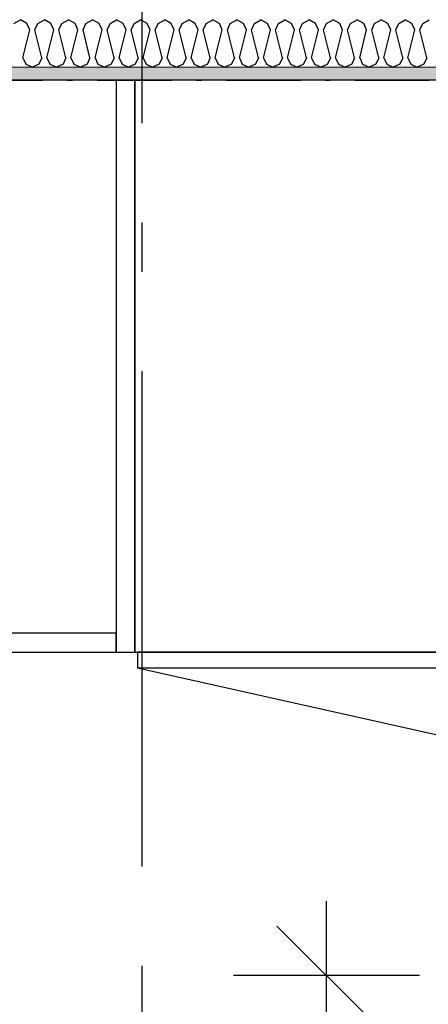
# Model space of a CAD drawing. Header units: millimetres. Extents: x -150 to 340931, y -1115 to 365939.
# Tile 165 of 253: x 298113 to 298525, y 355448 to 356442. Entities that reach past the tile are written whole.
import ezdxf
from ezdxf.enums import TextEntityAlignment as Align

# ---------------------------------------------------------------- set-up
doc = ezdxf.new("R2010")
doc.units = ezdxf.units.MM
doc.header["$LTSCALE"] = 0.5
doc.header["$MEASUREMENT"] = 0
for name, pattern in [('Akselinje', [1500, 1000, -200, 100, -200]), ('Over snittplan', [260, 150, -50, 10, -50]), ('PLINE', [0])]:
    doc.linetypes.add(name, pattern=pattern)
for name, color, linetype in [('232- Ikke-bærende yttervegger (Skravur)(Nye konstruksjoner)', 7, 'Continuous'), ('232- Ikke-bærende yttervegger(Nye konstruksjoner)', 7, 'Continuous'), ('273- Kjøkkeninnredning(Nye konstruksjoner)', 7, 'Continuous'), ('82-- Modullinjer(Nye konstruksjoner)', 7, 'Continuous'), ('842-M___1_50 Målsetting bygning(Nye konstruksjoner)', 7, 'Continuous'), ('862- M___Nettoareal(Nye konstruksjoner)', 7, 'Continuous'), ('862- M___Nettoareal(Polylinje)(Nye konstruksjoner)', 7, 'Continuous'), ('862- M___Nettoareal(Tekst)(Nye konstruksjoner)', 7, 'Continuous')]:
    doc.layers.add(name, color=color, linetype=linetype)
doc.layers.add('236- Innvendig kledning og overflate(Nye konstruksjoner)', color=7, linetype='Continuous', lineweight=0)
doc.styles.add('GENERATED_STYLE_1', font='txt')
doc.styles.add('GENERATED_STYLE_3', font='arial.ttf')
doc.styles.add('GENERATED_STYLE_5', font='arial.ttf')
doc.dimstyles.new('GENERATED_STYLE__1', dxfattribs={"dimtxt": 100, "dimasz": 95, "dimexe": 0.18, "dimexo": 0.0625, "dimgap": 0, "dimtad": 1, "dimtih": 1, "dimtoh": 1, "dimdec": 0, "dimzin": 0, "dimdsep": 46, "dimtxsty": 'GENERATED_STYLE_3', "dimblk": 'ARROWHEAD_6', "dimblk1": 'ARROWHEAD_6', "dimblk2": 'ARROWHEAD_6', "dimcen": 0.09, "dimse1": 1, "dimse2": 1, "dimclrd": 256, "dimclre": 256, "dimclrt": 256, "dimadec": 1, "dimazin": 0, "dimtfac": 1, "dimtdec": 4, "dimtmove": 0, "dimatfit": 3, "dimfxl": 1, "dimtolj": 1, "dimtzin": 0, "dimarcsym": 0})
doc.dimstyles.new('GENERATED_STYLE__2', dxfattribs={"dimtxt": 100, "dimasz": 95, "dimexe": 0.18, "dimexo": 0.0625, "dimgap": 0, "dimtad": 1, "dimdec": 0, "dimzin": 0, "dimdsep": 46, "dimtxsty": 'GENERATED_STYLE_3', "dimblk": 'ARROWHEAD_6', "dimblk1": 'ARROWHEAD_6', "dimblk2": 'ARROWHEAD_6', "dimcen": 0.09, "dimse1": 1, "dimse2": 1, "dimclrd": 256, "dimclre": 256, "dimclrt": 256, "dimadec": 1, "dimazin": 0, "dimtfac": 1, "dimtdec": 4, "dimtmove": 0, "dimatfit": 3, "dimfxl": 1, "dimtolj": 1, "dimtzin": 0, "dimarcsym": 0})

# ---------------------------------------------------------------- blocks, each defined once
blk = doc.blocks.new('LEILIGHET 6__3', base_point=(300468.57, 348580.68))
at = {"layer": '862- M___Nettoareal(Polylinje)(Nye konstruksjoner)', "linetype": 'PLINE', "flags": 128}
blk.add_lwpolyline([(302741.01, 356380.68), (294611.01, 356380.68), (294611.01, 348080.68), (297926.01, 348080.68), (297926.01, 349780.68), (302741.01, 349780.68)], close=True, dxfattribs=at)
at = {"layer": '862- M___Nettoareal(Tekst)(Nye konstruksjoner)', "style": 'GENERATED_STYLE_1'}
for tag, p in [('DUMMY_861', (296702.33, 358220.65)), ('ROOM_NAME', (295965.15, 358170.84)), ('DUMMY_862', (295965.15, 358032.42))]:
    blk.add_attdef(tag, text='', height=100, dxfattribs=at).set_placement(p, align=Align.TOP_LEFT)
blk = doc.blocks.new('STUE__7', base_point=(299299.5, 355025.2))
at = {"layer": '862- M___Nettoareal(Polylinje)(Nye konstruksjoner)', "linetype": 'PLINE', "flags": 128}
blk.add_lwpolyline([(298050, 349780.68), (302741, 349780.68), (302741, 356380.68), (298050, 356380.68), (298050, 355490.68), (298050, 354480.68)], close=True, dxfattribs=at)
at = {"layer": '862- M___Nettoareal(Tekst)(Nye konstruksjoner)', "style": 'GENERATED_STYLE_1'}
for tag, p in [('DUMMY_861', (299523.63, 355213.44)), ('ROOM_NAME', (299075.38, 355163.62)), ('DUMMY_862', (299075.38, 355025.2))]:
    blk.add_attdef(tag, text='', height=100, dxfattribs=at).set_placement(p, align=Align.TOP_LEFT)
blk = doc.blocks.new('*X86')
at = {"layer": '232- Ikke-bærende yttervegger (Skravur)(Nye konstruksjoner)', "linetype": 'PLINE'}
for p, q in [((298106.69, 356437.95), (298113.32, 356441.65)), ((298119.95, 356437.95), (298113.32, 356441.65)), ((298122.91, 356431.45), (298119.95, 356437.95)), ((298128.01, 356431.45), (298130.97, 356437.95)), ((298130.97, 356437.95), (298137.6, 356441.65)), ((298144.23, 356437.95), (298137.6, 356441.65)), ((298147.19, 356431.45), (298144.23, 356437.95)), ((298152.3, 356431.45), (298155.25, 356437.95)), ((298155.25, 356437.95), (298161.88, 356441.65)), ((298168.52, 356437.95), (298161.88, 356441.65)), ((298171.47, 356431.45), (298168.52, 356437.95)), ((298176.58, 356431.45), (298179.54, 356437.95)), ((298179.54, 356437.95), (298186.17, 356441.65)), ((298192.8, 356437.95), (298186.17, 356441.65)), ((298195.76, 356431.45), (298192.8, 356437.95)), ((298200.86, 356431.45), (298203.82, 356437.95)), ((298203.82, 356437.95), (298210.45, 356441.65)), ((298217.08, 356437.95), (298210.45, 356441.65)), ((298220.04, 356431.45), (298217.08, 356437.95)), ((298225.14, 356431.45), (298228.1, 356437.95)), ((298228.1, 356437.95), (298234.73, 356441.65)), ((298241.36, 356437.95), (298234.73, 356441.65)), ((298244.32, 356431.45), (298241.36, 356437.95)), ((298249.42, 356431.45), (298252.38, 356437.95)), ((298252.38, 356437.95), (298259.01, 356441.65)), ((298265.64, 356437.95), (298259.01, 356441.65)), ((298268.6, 356431.45), (298265.64, 356437.95)), ((298273.7, 356431.45), (298276.66, 356437.95)), ((298276.66, 356437.95), (298283.29, 356441.65)), ((298289.92, 356437.95), (298283.29, 356441.65)), ((298292.88, 356431.45), (298289.92, 356437.95)), ((298297.98, 356431.45), (298300.94, 356437.95)), ((298300.94, 356437.95), (298307.57, 356441.65)), ((298314.2, 356437.95), (298307.57, 356441.65)), ((298317.16, 356431.45), (298314.2, 356437.95)), ((298322.26, 356431.45), (298325.22, 356437.95)), ((298325.22, 356437.95), (298331.85, 356441.65)), ((298338.48, 356437.95), (298331.85, 356441.65)), ((298341.44, 356431.45), (298338.48, 356437.95)), ((298346.55, 356431.45), (298349.5, 356437.95)), ((298349.5, 356437.95), (298356.14, 356441.65)), ((298362.77, 356437.95), (298356.14, 356441.65)), ((298365.73, 356431.45), (298362.77, 356437.95)), ((298370.83, 356431.45), (298373.79, 356437.95)), ((298373.79, 356437.95), (298380.42, 356441.65)), ((298387.05, 356437.95), (298380.42, 356441.65)), ((298390.01, 356431.45), (298387.05, 356437.95)), ((298395.11, 356431.45), (298398.07, 356437.95)), ((298398.07, 356437.95), (298404.7, 356441.65)), ((298411.33, 356437.95), (298404.7, 356441.65)), ((298414.29, 356431.45), (298411.33, 356437.95)), ((298419.39, 356431.45), (298422.35, 356437.95)), ((298422.35, 356437.95), (298428.98, 356441.65)), ((298435.61, 356437.95), (298428.98, 356441.65)), ((298438.57, 356431.45), (298435.61, 356437.95)), ((298443.67, 356431.45), (298446.63, 356437.95)), ((298446.63, 356437.95), (298453.26, 356441.65)), ((298459.89, 356437.95), (298453.26, 356441.65)), ((298462.85, 356431.45), (298459.89, 356437.95)), ((298467.95, 356431.45), (298470.91, 356437.95)), ((298470.91, 356437.95), (298477.54, 356441.65)), ((298484.17, 356437.95), (298477.54, 356441.65)), ((298487.13, 356431.45), (298484.17, 356437.95)), ((298492.23, 356431.45), (298495.19, 356437.95)), ((298495.19, 356437.95), (298501.82, 356441.65)), ((298508.45, 356437.95), (298501.82, 356441.65)), ((298511.41, 356431.45), (298508.45, 356437.95)), ((298516.51, 356431.45), (298519.47, 356437.95)), ((298519.47, 356437.95), (298526.1, 356441.65)), ((298115.87, 356403.29), (298122.91, 356431.45)), ((298135.05, 356403.29), (298128.01, 356431.45)), ((298140.15, 356403.29), (298147.19, 356431.45)), ((298159.33, 356403.29), (298152.3, 356431.45)), ((298164.44, 356403.29), (298171.47, 356431.45)), ((298183.62, 356403.29), (298176.58, 356431.45)), ((298188.72, 356403.29), (298195.76, 356431.45)), ((298207.9, 356403.29), (298200.86, 356431.45)), ((298213, 356403.29), (298220.04, 356431.45)), ((298232.18, 356403.29), (298225.14, 356431.45)), ((298237.28, 356403.29), (298244.32, 356431.45)), ((298256.46, 356403.29), (298249.42, 356431.45)), ((298261.56, 356403.29), (298268.6, 356431.45)), ((298280.74, 356403.29), (298273.7, 356431.45)), ((298285.84, 356403.29), (298292.88, 356431.45)), ((298305.02, 356403.29), (298297.98, 356431.45)), ((298310.12, 356403.29), (298317.16, 356431.45)), ((298329.3, 356403.29), (298322.26, 356431.45)), ((298334.4, 356403.29), (298341.44, 356431.45)), ((298353.58, 356403.29), (298346.55, 356431.45)), ((298358.69, 356403.29), (298365.73, 356431.45)), ((298377.87, 356403.29), (298370.83, 356431.45)), ((298382.97, 356403.29), (298390.01, 356431.45)), ((298402.15, 356403.29), (298395.11, 356431.45)), ((298407.25, 356403.29), (298414.29, 356431.45)), ((298426.43, 356403.29), (298419.39, 356431.45)), ((298431.53, 356403.29), (298438.57, 356431.45)), ((298450.71, 356403.29), (298443.67, 356431.45)), ((298455.81, 356403.29), (298462.85, 356431.45)), ((298474.99, 356403.29), (298467.95, 356431.45)), ((298480.09, 356403.29), (298487.13, 356431.45)), ((298499.27, 356403.29), (298492.23, 356431.45)), ((298504.37, 356403.29), (298511.41, 356431.45)), ((298523.55, 356403.29), (298516.51, 356431.45)), ((298115.87, 356403.29), (298118.83, 356396.79)), ((298135.05, 356403.29), (298132.09, 356396.79)), ((298140.15, 356403.29), (298143.11, 356396.79)), ((298159.33, 356403.29), (298156.38, 356396.79)), ((298164.44, 356403.29), (298167.39, 356396.79)), ((298183.62, 356403.29), (298180.66, 356396.79)), ((298188.72, 356403.29), (298191.68, 356396.79)), ((298207.9, 356403.29), (298204.94, 356396.79)), ((298213, 356403.29), (298215.96, 356396.79)), ((298232.18, 356403.29), (298229.22, 356396.79)), ((298237.28, 356403.29), (298240.24, 356396.79)), ((298256.46, 356403.29), (298253.5, 356396.79)), ((298261.56, 356403.29), (298264.52, 356396.79)), ((298280.74, 356403.29), (298277.78, 356396.79)), ((298285.84, 356403.29), (298288.8, 356396.79)), ((298305.02, 356403.29), (298302.06, 356396.79)), ((298310.12, 356403.29), (298313.08, 356396.79)), ((298329.3, 356403.29), (298326.34, 356396.79)), ((298334.4, 356403.29), (298337.36, 356396.79)), ((298353.58, 356403.29), (298350.63, 356396.79)), ((298358.69, 356403.29), (298361.64, 356396.79)), ((298377.87, 356403.29), (298374.91, 356396.79)), ((298382.97, 356403.29), (298385.93, 356396.79)), ((298402.15, 356403.29), (298399.19, 356396.79)), ((298407.25, 356403.29), (298410.21, 356396.79)), ((298426.43, 356403.29), (298423.47, 356396.79)), ((298431.53, 356403.29), (298434.49, 356396.79)), ((298450.71, 356403.29), (298447.75, 356396.79)), ((298455.81, 356403.29), (298458.77, 356396.79)), ((298474.99, 356403.29), (298472.03, 356396.79)), ((298480.09, 356403.29), (298483.05, 356396.79)), ((298499.27, 356403.29), (298496.31, 356396.79)), ((298504.37, 356403.29), (298507.33, 356396.79)), ((298523.55, 356403.29), (298520.59, 356396.79)), ((298118.83, 356396.79), (298125.46, 356393.65)), ((298132.09, 356396.79), (298125.46, 356393.65)), ((298143.11, 356396.79), (298149.74, 356393.65)), ((298156.38, 356396.79), (298149.74, 356393.65)), ((298167.39, 356396.79), (298174.03, 356393.65)), ((298180.66, 356396.79), (298174.03, 356393.65)), ((298191.68, 356396.79), (298198.31, 356393.65)), ((298204.94, 356396.79), (298198.31, 356393.65)), ((298215.96, 356396.79), (298222.59, 356393.65)), ((298229.22, 356396.79), (298222.59, 356393.65)), ((298240.24, 356396.79), (298246.87, 356393.65)), ((298253.5, 356396.79), (298246.87, 356393.65)), ((298264.52, 356396.79), (298271.15, 356393.65)), ((298277.78, 356396.79), (298271.15, 356393.65)), ((298288.8, 356396.79), (298295.43, 356393.65)), ((298302.06, 356396.79), (298295.43, 356393.65)), ((298313.08, 356396.79), (298319.71, 356393.65)), ((298326.34, 356396.79), (298319.71, 356393.65)), ((298337.36, 356396.79), (298343.99, 356393.65)), ((298350.63, 356396.79), (298343.99, 356393.65)), ((298361.64, 356396.79), (298368.28, 356393.65)), ((298374.91, 356396.79), (298368.28, 356393.65)), ((298385.93, 356396.79), (298392.56, 356393.65)), ((298399.19, 356396.79), (298392.56, 356393.65)), ((298410.21, 356396.79), (298416.84, 356393.65)), ((298423.47, 356396.79), (298416.84, 356393.65)), ((298434.49, 356396.79), (298441.12, 356393.65)), ((298447.75, 356396.79), (298441.12, 356393.65)), ((298458.77, 356396.79), (298465.4, 356393.65)), ((298472.03, 356396.79), (298465.4, 356393.65)), ((298483.05, 356396.79), (298489.68, 356393.65)), ((298496.31, 356396.79), (298489.68, 356393.65)), ((298507.33, 356396.79), (298513.96, 356393.65)), ((298520.59, 356396.79), (298513.96, 356393.65))]:
    blk.add_line(p, q, dxfattribs=at)
blk = doc.blocks.new('Standard grid marker[86]', base_point=(298236.01, 363787.13))
at = {"layer": '82-- Modullinjer(Nye konstruksjoner)', "linetype": 'Akselinje'}
blk.add_line((298236.01, 363587.13), (298236.01, 339987.13), dxfattribs=at)
at = {"layer": '82-- Modullinjer(Nye konstruksjoner)', "style": 'GENERATED_STYLE_5'}
for tag, p in [('AC_MarkerText_1_0', (298236.01, 363965.25)), ('AC_MarkerText_1_1', (298236.01, 339715.25))]:
    blk.add_attdef(tag, text='', height=100, rotation=360, dxfattribs=at).set_placement(p, align=Align.TOP_CENTER)
blk = doc.blocks.new('7.05.08 Cabinet for integrated fridge[303]', base_point=(298229.01, 355803.65))
at = {"layer": '273- Kjøkkeninnredning(Nye konstruksjoner)', "linetype": 'PLINE'}
blk.add_line((298231.43, 355787.67), (298805.18, 355659.65), dxfattribs=at)
at = {"layer": '273- Kjøkkeninnredning(Nye konstruksjoner)', "linetype": 'PLINE', "flags": 128}
for points in [[(298229.01, 355803.65), (298828.01, 355803.65), (298828.01, 356380.65), (298229.01, 356380.65)], [(298231.43, 355803.65), (298231.43, 355787.67), (298825.59, 355787.67), (298825.59, 355803.65)]]:
    blk.add_lwpolyline(points, close=True, dxfattribs=at)
at = {"layer": '273- Kjøkkeninnredning(Nye konstruksjoner)', "linetype": 'PLINE'}
blk.add_ellipse((298226.59, 355787.67), major_axis=(599, 0), ratio=0.825718, start_param=6.021386, end_param=6.283185, dxfattribs=at)
blk = doc.blocks.new('7.01.21 Cabinet Side[306]', base_point=(298210.01, 355803.65))
at = {"layer": '273- Kjøkkeninnredning(Nye konstruksjoner)', "linetype": 'PLINE'}
for p, q in [((298229.01, 356380.65), (298210.01, 356380.65)), ((298210.01, 356380.65), (298210.01, 355803.65)), ((298229.01, 355803.65), (298229.01, 356380.65)), ((298210.01, 355803.65), (298229.01, 355803.65))]:
    blk.add_line(p, q, dxfattribs=at)
blk = doc.blocks.new('7.01.25 Front panel[310]', base_point=(298048, 355803.65))
at = {"layer": '273- Kjøkkeninnredning(Nye konstruksjoner)', "linetype": 'PLINE'}
for p, q in [((298210.01, 355822.65), (298048, 355822.65)), ((298048, 355822.65), (298048, 355803.65)), ((298210.01, 355803.65), (298210.01, 355822.65)), ((298048, 355803.65), (298210.01, 355803.65))]:
    blk.add_line(p, q, dxfattribs=at)
blk = doc.blocks.new('*D774')
at = {"layer": '842-M___1_50 Målsetting bygning(Nye konstruksjoner)', "linetype": 'PLINE'}
for p, q in [((276294.53, 363585.13), (276294.53, 363772.63)), ((335668.85, 363585.13), (335668.85, 363772.63)), ((276344.53, 363728.88), (276244.53, 363628.88)), ((335618.85, 363628.88), (335718.85, 363728.88)), ((276219.53, 363678.88), (276294.53, 363678.88)), ((276294.53, 363678.88), (335668.85, 363678.88)), ((335668.85, 363678.88), (335743.85, 363678.88))]:
    blk.add_line(p, q, dxfattribs=at)
at = {"layer": '842-M___1_50 Målsetting bygning(Nye konstruksjoner)', "insert": (305771.96, 363698.88), "char_height": 100, "attachment_point": 7, "style": 'GENERATED_STYLE_3'}
blk.add_mtext('\\A1;{\\pql;\\fArial|b0|i0|c0|p0;\\W1.000000;59\xa0374}', dxfattribs=at)
blk = doc.blocks.new('ARROWHEAD_6')
at = {"linetype": 'Continuous'}
for p, q in [((-0.5, -0.5), (0.5, 0.5)), ((0, 0), (-1, 0))]:
    blk.add_line(p, q, dxfattribs=at)
blk = doc.blocks.new('*D1132')
at = {"layer": '842-M___1_50 Målsetting bygning(Nye konstruksjoner)', "linetype": 'PLINE'}
for p, q in [((298422.32, 355477.26), (298422.32, 355552.26)), ((298472.32, 355427.26), (298372.32, 355527.26)), ((298516.07, 355477.26), (298328.57, 355477.26)), ((298422.32, 354467.26), (298422.32, 355477.26)), ((298372.32, 354517.26), (298472.32, 354417.26)), ((298516.07, 354467.26), (298328.57, 354467.26))]:
    blk.add_line(p, q, dxfattribs=at)
at = {"layer": '842-M___1_50 Målsetting bygning(Nye konstruksjoner)', "char_height": 100, "attachment_point": 7, "rotation": 90, "style": 'GENERATED_STYLE_3'}
for s, insert in [('\\A1;{\\pql;\\fArial|b0|i0|c0|p0;\\W1.000000;1\xa0010}', (298402.32, 354800.67)), ('\\A1;{\\pql;\\fArial|b0|i0|c0|p0;\\W1.000000;2\xa0410}', (298542.32, 354800.67))]:
    blk.add_mtext(s, dxfattribs=dict(at, insert=insert))

msp = doc.modelspace()

# ---------------------------------------------------------------- hatches: boundary and pattern name
at = {"layer": '232- Ikke-bærende yttervegger (Skravur)(Nye konstruksjoner)', "linetype": 'Continuous'}
h = msp.add_hatch(dxfattribs=at)
h.set_pattern_fill('Prikker_tett', color=256, style=0, pattern_type=2)
h.set_pattern_definition([(0, (0, 0), (0, 43.30127), [0, -25]), (0, (12.5, 21.65), (0, 43.30127), [0, -25])])
h.paths.add_polyline_path([(297016.76, 356393.65), (297016.76, 356380.65), (299500, 356380.65), (299500, 356393.65)])

# ---------------------------------------------------------------- linework, layer by layer
at = {"layer": '232- Ikke-bærende yttervegger(Nye konstruksjoner)', "linetype": 'Over snittplan', "flags": 128}
msp.add_lwpolyline([(277911.01, 356380.65), (302741.01, 356380.65)], dxfattribs=at)
at = {"layer": '236- Innvendig kledning og overflate(Nye konstruksjoner)', "linetype": 'PLINE'}
msp.add_line((297016.76, 356393.65), (299500, 356393.65), dxfattribs=at)
at = {"layer": '236- Innvendig kledning og overflate(Nye konstruksjoner)', "linetype": 'PLINE', "flags": 128}
msp.add_lwpolyline([(297016.76, 356380.65), (299500, 356380.65)], dxfattribs=at)

# ---------------------------------------------------------------- block references
at = {"layer": '232- Ikke-bærende yttervegger(Nye konstruksjoner)'}
msp.add_blockref('*X86', (0, 0), dxfattribs=at)
at = {"layer": '273- Kjøkkeninnredning(Nye konstruksjoner)', "linetype": 'PLINE'}
for name, p in [('7.01.21 Cabinet Side[306]', (298210.01, 355803.65)), ('7.05.08 Cabinet for integrated fridge[303]', (298229.01, 355803.65)), ('7.01.25 Front panel[310]', (298048, 355803.65))]:
    msp.add_blockref(name, p, dxfattribs=at)
at = {"layer": '82-- Modullinjer(Nye konstruksjoner)', "linetype": 'PLINE'}
msp.add_blockref('Standard grid marker[86]', (298236.01, 363787.13), dxfattribs=at)
at = {"layer": '862- M___Nettoareal(Nye konstruksjoner)', "linetype": 'Continuous'}
for name, p in [('LEILIGHET 6__3', (300468.57, 348580.68)), ('STUE__7', (299299.5, 355025.2))]:
    msp.add_blockref(name, p, dxfattribs=at)

# ---------------------------------------------------------------- dimensions: what is measured, and where the dimension line sits
at = {"layer": '842-M___1_50 Målsetting bygning(Nye konstruksjoner)', "linetype": 'Continuous'}
dim = msp.add_linear_dim(base=(335668.85, 363678.88), p1=(276294.53, 358685.24), p2=(335668.85, 339845.07), dimstyle='GENERATED_STYLE__1', dxfattribs=at)
dim.commit()
dim.dimension.update_dxf_attribs({"geometry": '*D774', "text_midpoint": (305981.55, 363748.88), "dimtype": 160})
dim = msp.add_linear_dim(base=(298422.32, 355477.26), p1=(298050, 354467.26), p2=(298050.01, 355477.26), angle=90, dimstyle='GENERATED_STYLE__2', dxfattribs=at)
dim.commit()
dim.dimension.update_dxf_attribs({"geometry": '*D1132', "text_midpoint": (298352.32, 354972.21), "dimtype": 160, "text_rotation": 90})

doc.saveas('drawing.dxf')
